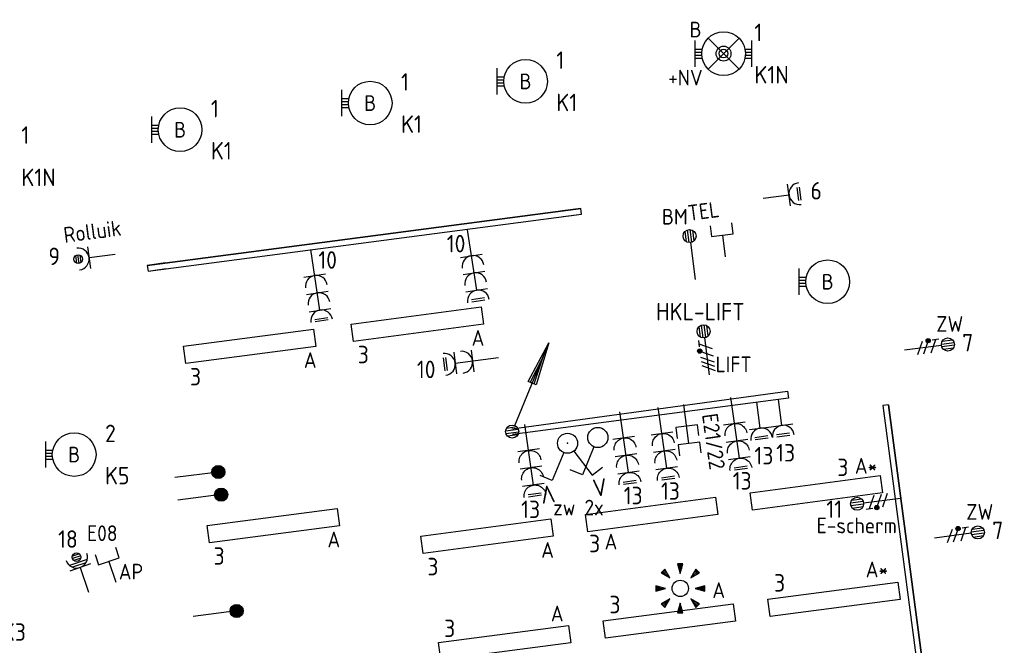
# Model space of a CAD drawing. Header units: millimetres. Extents: x 32381 to 65913, y 27481 to 83025.
# Tile 6 of 12: x 51772 to 63035, y 50403 to 57560. Entities that reach past the tile are written whole.
import ezdxf
from ezdxf.enums import TextEntityAlignment as Align

# ---------------------------------------------------------------- set-up
doc = ezdxf.new("R2010")
doc.units = ezdxf.units.MM
doc.header["$LTSCALE"] = 100
for name, color, linetype in [('EB62204-_ATTRIB', 2, 'Continuous'), ('EB63101-_ATTRIB', 2, 'Continuous'), ('EB63104-_ATTRIB', 2, 'Continuous'), ('EB63106-_ATTRIB', 2, 'Continuous'), ('EB63109-_ATTRIB', 2, 'Continuous'), ('EB6421--_ATTRIB', 2, 'Continuous'), ('EB6441--_ATTRIB', 2, 'Continuous'), ('EB6511--_ATTRIB', 2, 'Continuous'), ('EB6531--_ATTRIB', 2, 'Continuous'), ('EL61303-_WANDGOOT', 3, 'Continuous'), ('EL62202-_KRACHT-SCH', 3, 'Continuous'), ('EL62203-_KRACHT-WCD230', 3, 'Continuous'), ('EL62204-_KRACHT-ASP230', 3, 'Continuous'), ('EL63101-_LICHT-ARM', 3, 'Continuous'), ('EL63103-_LICHT-WCD230V', 3, 'Continuous'), ('EL63104-_LICHT-ASP230V', 3, 'Continuous'), ('EL63106-_LICHT-WCDPLAF', 3, 'Continuous'), ('EL63109-_LICHT-ASP400V', 3, 'Continuous'), ('EL63501-_NOODVRL-ARM', 3, 'Continuous'), ('EL6421--_TELEFOON', 3, 'Continuous'), ('EL6441--', 3, 'Continuous'), ('EL6441--_DATACOM', 3, 'Continuous'), ('EL6511--_BRANDM', 3, 'Continuous'), ('EL6531--_ZONWERING', 3, 'Continuous')]:
    doc.layers.add(name, color=color, linetype=linetype)
doc.styles.add('2_0', font='iso', dxfattribs={"height": 200})
doc.styles.add('ISO', font='iso.shx', dxfattribs={"height": 220})
doc.styles.add('NORATT', font='iso.shx')
doc.styles.add('NORDIM', font='isocp.shx')
doc.styles.add('STABICAD-018', font='ISOCP.SHX', dxfattribs={"height": 1.8})
doc.styles.get("Standard").update_dxf_attribs({"font": 'arial.ttf'})

# ---------------------------------------------------------------- blocks, each defined once
blk = doc.blocks.new('ES2X5')
at = {"color": 0}
for p, q in [((-0.45, 1.4), (-0.45, 2.6)), ((-0.15, 1.27), (-0.15, 2.73)), ((0.15, 1.27), (0.15, 2.73)), ((0.45, 1.4), (0.45, 2.6)), ((0, 1.25), (0, -3))]:
    blk.add_line(p, q, dxfattribs=at)
at = {"color": 1}
for p, q in [((-0.88, -0.38), (-0.88, 0.01)), ((-0.78, -0.42), (-0.78, 0.06)), ((-0.73, 1.04), (-0.73, 0.3)), ((-0.73, 0.67), (0.73, -0.07)), ((-0.69, -0.42), (-0.69, 0.06)), ((-0.59, -0.38), (-0.59, 0.01)), ((-0.73, -0.18), (0.73, -0.92)), ((-0.73, -0.88), (0.73, -1.62)), ((-0.73, -1.37), (0.73, -2.11)), ((-0.73, -1.86), (0.73, -2.6))]:
    blk.add_line(p, q, dxfattribs=at)
at = {"color": 0}
blk.add_circle((0, 2), 0.75, dxfattribs=at)
at = {"color": 1}
blk.add_circle((-0.73, -0.18), 0.245, dxfattribs=at)
at = {"style": 'NORATT'}
for tag, flags, p in [('VERMOGEN', 9, (-2.5, 4.5)), ('GROEP', 8, (0, 4.5)), ('SCHAK', 8, (2.5, 4.5)), ('KAST', 9, (7, 4.5)), ('DOEL', 8, (-2.5, 1))]:
    blk.add_attdef(tag, text='', height=1.8, rotation=90, dxfattribs=dict(at, flags=flags)).set_placement(p, align=Align.MIDDLE_LEFT)
for tag, flags, p in [('GELIJK', 9, (5, 4.5)), ('TAL', 8, (2.5, 4.5))]:
    blk.add_attdef(tag, text='', height=1.8, rotation=90, dxfattribs=dict(at, flags=flags)).set_placement(p, align=Align.MIDDLE_CENTER)
at = {"style": 'NORATT', "flags": 9}
blk.add_attdef('M_CODE', text='', height=1.8, dxfattribs=at).set_placement((0, 0), align=Align.MIDDLE_CENTER)
blk = doc.blocks.new('ES3G10')
for p, q in [((-3.25, -1.5), (-3.25, 1.5)), ((-3.25, 0.52), (-2.44, 0.52)), ((-3.25, 0.17), (-2.49, 0.17)), ((-3.25, -0.17), (-2.49, -0.17)), ((-3.25, -0.52), (-2.44, -0.52))]:
    blk.add_line(p, q)
blk.add_circle((0, 0), 2.5)
at = {"style": 'NORATT', "flags": 9}
blk.add_attdef('GELIJK', text='', height=1.8, dxfattribs=at).set_placement((3.5, 5), align=Align.MIDDLE_CENTER)
at = {"color": 6, "style": 'NORATT'}
for tag, flags, p in [('SCHAK', 8, (3.5, 2.75)), ('A_CODE', 8, (0, 0)), ('GROEP', 8, (-3.5, -2.75)), ('KAST', 9, (3.5, -2.75))]:
    blk.add_attdef(tag, text='', height=1.8, dxfattribs=dict(at, flags=flags)).set_placement(p, align=Align.MIDDLE)
blk = doc.blocks.new('ES3W1L')
for p, q in [((-0.75, 1.25), (0.75, 1.25)), ((1.25, 0), (-1.25, 0)), ((-0.75, 1), (0.75, 1)), ((0, 0), (0, -3))]:
    blk.add_line(p, q)
blk.add_arc((0, 1.25), 1.25, 180, 0)
at = {"style": 'NORATT'}
for tag, flags, p in [('VERMOGEN', 9, (-2.5, 3)), ('GROEP', 8, (0, 3)), ('SCHAK', 8, (2.5, 3)), ('GELIJK', 9, (5, 3)), ('KAST', 9, (7, 3)), ('TAL', 8, (2.5, 3))]:
    blk.add_attdef(tag, text='', height=1.8, rotation=90, dxfattribs=dict(at, flags=flags)).set_placement(p, align=Align.MIDDLE_CENTER)
at = {"style": 'NORATT', "flags": 8}
blk.add_attdef('DOEL', text='', height=1.8, rotation=90, dxfattribs=at).set_placement((-2.5, 3), align=Align.MIDDLE_LEFT)
at = {"style": 'NORATT', "flags": 9}
blk.add_attdef('M_CODE', text='', height=1.8, dxfattribs=at).set_placement((0, 0), align=Align.MIDDLE_CENTER)
blk = doc.blocks.new('ES111351')
blk.add_line((0, -0.5), (0, -3))
blk.add_lwpolyline([(-1.25, 0.75), (-1.25, -0.5), (1.25, -0.5), (1.25, 0.75)])
at = {"style": 'NORATT', "flags": 8}
blk.add_attdef('NUMMER', text='', height=1.8, rotation=90, dxfattribs=at).set_placement((0, 2.5), align=Align.MIDDLE_LEFT)
at = {"style": 'NORATT'}
for tag, flags, p in [('PANEEL', 9, (0, 3)), ('CODE', 9, (1, 3.5)), ('GRP', 8, (0, -5)), ('RUIMTE', 9, (0, -7.5))]:
    blk.add_attdef(tag, text='', height=1.8, dxfattribs=dict(at, flags=flags)).set_placement(p, align=Align.MIDDLE_LEFT)
at = {"style": 'NORATT', "flags": 8}
blk.add_attdef('M_CODE', text='', height=1.8, dxfattribs=at).set_placement((0, 0), align=Align.MIDDLE_CENTER)
blk = doc.blocks.new('EJ3P31')
at = {"color": 0}
blk.add_lwpolyline([(-7.5, -1), (-7.5, 1), (7.5, 1), (7.5, -1)], close=True, dxfattribs=at)
at = {"style": 'NORATT', "flags": 9}
blk.add_attdef('GELIJK', text='', height=1.8, dxfattribs=at).set_placement((3.5, 5), align=Align.MIDDLE_CENTER)
at = {"color": 0, "style": 'NORATT'}
for tag, flags, p in [('A_CODE', 8, (-3.5, 2.75)), ('SCHAK', 8, (3.5, 2.75)), ('GROEP', 8, (-3.5, -2.75)), ('KAST', 9, (3.5, -2.75))]:
    blk.add_attdef(tag, text='', height=1.8, dxfattribs=dict(at, flags=flags)).set_placement(p, align=Align.MIDDLE)
blk = doc.blocks.new('ES652141')
for p, q in [((-0.2, 3.75), (-0.2, 3)), ((0, 3.75), (0, 2.25)), ((0.2, 3.75), (0.2, 3)), ((-2.79, 2.51), (-2.26, 1.98)), ((-2.65, 2.65), (-1.59, 1.59)), ((-2.51, 2.79), (-1.98, 2.26)), ((2.65, 2.65), (1.59, 1.59)), ((2.51, 2.79), (1.98, 2.26)), ((2.79, 2.51), (2.26, 1.98)), ((-3.75, 0.2), (-3, 0.2)), ((-3.75, 0), (-2.25, 0)), ((3.75, 0), (2.25, 0)), ((3.75, 0.2), (3, 0.2)), ((-3.75, -0.2), (-3, -0.2)), ((3.75, -0.2), (3, -0.2)), ((-2.79, -2.51), (-2.26, -1.98)), ((-2.65, -2.65), (-1.59, -1.59)), ((-2.51, -2.79), (-1.98, -2.26)), ((-0.2, -3.75), (-0.2, -3)), ((0, -3.75), (0, -2.25)), ((0.2, -3.75), (0.2, -3)), ((2.65, -2.65), (1.59, -1.59)), ((2.51, -2.79), (1.98, -2.26)), ((2.79, -2.51), (2.26, -1.98))]:
    blk.add_line(p, q)
for points in [[(0, 2.25), (0.4, 3.75), (-0.4, 3.75)], [(-1.59, 1.59), (-2.37, 2.93), (-2.93, 2.37)], [(1.59, 1.59), (2.93, 2.37), (2.37, 2.93)], [(-2.25, 0), (-3.75, 0.4), (-3.75, -0.4)], [(2.25, 0), (3.75, -0.4), (3.75, 0.4)], [(-1.59, -1.59), (-2.93, -2.37), (-2.37, -2.93)], [(0, -2.25), (-0.4, -3.75), (0.4, -3.75)], [(1.59, -1.59), (2.37, -2.93), (2.93, -2.37)]]:
    blk.add_lwpolyline(points, close=True)
blk.add_circle((0, 0), 1.25)
at = {"style": 'NORATT'}
blk.add_attdef('NUMMER', text='', height=1.8, dxfattribs=at).set_placement((0, 5), align=Align.MIDDLE)
for tag, flags, p in [('PANEEL', 9, (0, 3)), ('CODE', 9, (1, 3.5)), ('GRP', 8, (0, -5)), ('RUIMTE', 9, (0, -7.5))]:
    blk.add_attdef(tag, text='', height=1.8, dxfattribs=dict(at, flags=flags)).set_placement(p, align=Align.MIDDLE_LEFT)
at = {"style": 'NORATT', "flags": 8}
blk.add_attdef('M_CODE', text='', height=1.8, dxfattribs=at).set_placement((0, 0), align=Align.MIDDLE_CENTER)
blk = doc.blocks.new('EH100000')
at = {"linetype": 'ByBlock'}
for p, q in [((1, 0.5), (0, 0.5)), ((1, 0.5, 1), (0, 0.5, 1)), ((0, -0.5, 1), (1, -0.5, 1)), ((1, -0.5), (0, -0.5))]:
    blk.add_line(p, q, dxfattribs=at)
at = {"linetype": 'ByBlock', "invisible_edges": 15}
for points in [[(1, -0.5), (0, -0.5), (0, 0.5), (1, 0.5)], [(0, 0.5), (1, 0.5), (1, 0.5, 1), (0, 0.5, 1)], [(0, -0.5, 1), (1, -0.5, 1), (1, -0.5), (0, -0.5)]]:
    blk.add_3dface(points, dxfattribs=at)
at = {"linetype": 'ByBlock', "style": '2_0', "flags": 8}
blk.add_attdef('FUNCTIE', text='', height=0.5, dxfattribs=at).set_placement((0.5, 0), align=Align.MIDDLE)
at = {"linetype": 'ByBlock', "flags": 9}
blk.add_attdef('SCHOT', text='', height=0.5, dxfattribs=at).set_placement((0.5, 0), align=Align.MIDDLE)
blk = doc.blocks.new('WGE')
blk.add_lwpolyline([(-1, -0.5), (0, -0.5), (0, 0.5), (-1, 0.5)])
at = {"style": '2_0', "flags": 9}
for tag in ['HULPSTUK', 'SCHOT']:
    blk.add_attdef(tag, text='', height=0.5, dxfattribs=at).set_placement((0, 0), align=Align.MIDDLE)
blk = doc.blocks.new('ES3W1Q')
at = {"color": 0}
for p, q in [((0.5, 1.25), (-0.5, 1.25)), ((0.43, 1.5), (-0.43, 1.5)), ((1.25, 0), (-1.25, 0)), ((1.07, 0.6), (-1.07, 0.6)), ((0.81, 0.3), (-0.81, 0.3)), ((0.43, 1), (-0.43, 1)), ((0, 0), (0, -3))]:
    blk.add_line(p, q, dxfattribs=at)
blk.add_circle((0, 1.25), 0.5, dxfattribs=at)
blk.add_arc((0, 1.25), 1.25, 180, 0, dxfattribs=at)
at = {"color": 0, "style": 'NORATT'}
for tag, flags, p in [('VERMOGEN', 9, (-2.5, 2.5)), ('GROEP', 8, (0, 3.5)), ('KAST', 9, (2.5, 2.5)), ('SCHAK', 8, (-1.5, -1.5)), ('TAL', 8, (1.6, -1.65))]:
    blk.add_attdef(tag, text='', height=1.8, rotation=90, dxfattribs=dict(at, flags=flags)).set_placement(p, align=Align.MIDDLE)
at = {"style": 'NORATT', "width": 0.7, "flags": 8}
blk.add_attdef('DOEL', text='', height=1.8, rotation=90, dxfattribs=at).set_placement((-2.5, 3.5), align=Align.MIDDLE_LEFT)
at = {"style": 'NORATT', "flags": 9}
blk.add_attdef('GELIJK', text='', height=1.8, rotation=90, dxfattribs=at).set_placement((5, 3.5), align=Align.MIDDLE_CENTER)
blk.add_attdef('M_CODE', text='', height=1.8, dxfattribs=at).set_placement((0, 0), align=Align.MIDDLE_CENTER)
blk = doc.blocks.new('ES3X5')
at = {"color": 0}
for p, q in [((-0.45, 1.4), (-0.45, 2.6)), ((-0.15, 1.27), (-0.15, 2.73)), ((0.15, 1.27), (0.15, 2.73)), ((0.45, 1.4), (0.45, 2.6)), ((0, 1.25), (0, -3))]:
    blk.add_line(p, q, dxfattribs=at)
at = {"color": 1}
for p, q in [((-0.88, -0.38), (-0.88, 0.01)), ((-0.78, -0.42), (-0.78, 0.06)), ((-0.73, 1.04), (-0.73, 0.3)), ((-0.73, 0.67), (0.73, -0.07)), ((-0.69, -0.42), (-0.69, 0.06)), ((-0.59, -0.38), (-0.59, 0.01)), ((-0.73, -0.18), (0.73, -0.92)), ((-0.73, -0.88), (0.73, -1.62))]:
    blk.add_line(p, q, dxfattribs=at)
at = {"color": 0}
blk.add_circle((0, 2), 0.75, dxfattribs=at)
at = {"color": 1}
blk.add_circle((-0.73, -0.18), 0.245, dxfattribs=at)
at = {"style": 'NORATT'}
for tag, flags, p in [('VERMOGEN', 9, (-2.5, 4.5)), ('GROEP', 8, (0, 4.5)), ('SCHAK', 8, (2.5, 4.5)), ('KAST', 9, (7, 4.5)), ('DOEL', 8, (-2.5, 1))]:
    blk.add_attdef(tag, text='', height=1.8, rotation=90, dxfattribs=dict(at, flags=flags)).set_placement(p, align=Align.MIDDLE_LEFT)
for tag, flags, p in [('GELIJK', 9, (5, 4.5)), ('TAL', 8, (2.5, 4.5))]:
    blk.add_attdef(tag, text='', height=1.8, rotation=90, dxfattribs=dict(at, flags=flags)).set_placement(p, align=Align.MIDDLE_CENTER)
at = {"style": 'NORATT', "flags": 9}
blk.add_attdef('M_CODE', text='', height=1.8, dxfattribs=at).set_placement((0, 0), align=Align.MIDDLE_CENTER)
blk = doc.blocks.new('ES3W1P')
at = {"color": 0}
for p, q in [((0.5, 1.25), (-0.5, 1.25)), ((0.43, 1.5), (-0.43, 1.5)), ((1.25, 0), (-1.25, 0)), ((0.43, 1), (-0.43, 1)), ((0, 0), (0, -3))]:
    blk.add_line(p, q, dxfattribs=at)
blk.add_circle((0, 1.25), 0.5, dxfattribs=at)
blk.add_arc((0, 1.25), 1.25, 180, 0, dxfattribs=at)
at = {"style": 'NORATT'}
for tag, flags, p in [('VERMOGEN', 9, (-2.5, 3.5)), ('GROEP', 8, (0, 3.5)), ('SCHAK', 8, (2.5, 3.5)), ('GELIJK', 9, (5, 3.5)), ('KAST', 9, (7, 3.5)), ('TAL', 8, (2.5, 3.5))]:
    blk.add_attdef(tag, text='', height=1.8, rotation=90, dxfattribs=dict(at, flags=flags)).set_placement(p, align=Align.MIDDLE_CENTER)
at = {"style": 'NORATT', "flags": 8}
blk.add_attdef('DOEL', text='', height=1.8, rotation=90, dxfattribs=at).set_placement((-2.5, 3.5), align=Align.MIDDLE_LEFT)
at = {"style": 'NORATT', "flags": 9}
blk.add_attdef('M_CODE', text='', height=1.8, dxfattribs=at).set_placement((0, 0), align=Align.MIDDLE_CENTER)
blk = doc.blocks.new('ES3W3L')
at = {"color": 2}
for p, q in [((-0.75, 5.25), (0.75, 5.25)), ((-0.75, 5), (0.75, 5))]:
    blk.add_line(p, q, dxfattribs=at)
at = {"color": 0}
for p, q in [((1.25, 4), (-1.25, 4)), ((0, 4), (0, -3)), ((1.25, 2), (-1.25, 2)), ((1.25, 0), (-1.25, 0))]:
    blk.add_line(p, q, dxfattribs=at)
for centre in [(0, 5.25), (0, 3.25), (0, 1.25)]:
    blk.add_arc(centre, 1.25, 180, 0, dxfattribs=at)
at = {"style": 'NORATT'}
for tag, flags, p in [('VERMOGEN', 9, (-2.5, 7)), ('GROEP', 8, (0, 7)), ('SCHAK', 8, (2.5, 7)), ('GELIJK', 9, (5, 7)), ('TAL', 8, (2.5, 7)), ('KAST', 9, (7, 7))]:
    blk.add_attdef(tag, text='', height=1.8, rotation=90, dxfattribs=dict(at, flags=flags)).set_placement(p, align=Align.MIDDLE_CENTER)
at = {"style": 'NORATT', "flags": 8}
blk.add_attdef('DOEL', text='', height=1.8, rotation=90, dxfattribs=at).set_placement((-2.5, 7), align=Align.MIDDLE_LEFT)
at = {"style": 'NORATT', "flags": 9}
blk.add_attdef('M_CODE', text='', height=1.8, dxfattribs=at).set_placement((0, 0), align=Align.MIDDLE_CENTER)
blk = doc.blocks.new('ES3S1')
blk.add_lwpolyline([(0.58, 1), (2.31, 4), (3.61, 3.25)])
blk.add_circle((0, 0), 1.15)
at = {"style": 'NORATT'}
for tag, flags, p in [('SCHAK', 8, (3, 5.5)), ('KAST', 9, (-3, 0.5)), ('M_CODE', 9, (0, 0)), ('DOEL', 9, (-3, -2)), ('GROEP', 9, (-3, -4.5))]:
    blk.add_attdef(tag, text='', height=1.8, dxfattribs=dict(at, flags=flags)).set_placement(p, align=Align.MIDDLE_CENTER)
blk = doc.blocks.new('ES4X2')
at = {"color": 0}
for p, q in [((-0.45, 1.4), (-0.45, 2.6)), ((-0.15, 1.27), (-0.15, 2.73)), ((0.15, 1.27), (0.15, 2.73)), ((0.45, 1.4), (0.45, 2.6)), ((0, 1.25), (0, -3))]:
    blk.add_line(p, q, dxfattribs=at)
blk.add_circle((0, 2), 0.75, dxfattribs=at)
at = {"style": 'NORATT'}
for tag, height, flags, p in [('PANEEL', 1.8, 8, (-2.4, 4.8)), ('LUS', 1.8, 8, (-0.2, 4.8)), ('NUMMER', 1.8, 8, (5.4, 4.8)), ('FI', 1.8, 8, (-5.4, 1)), ('CODE', 3.5, 8, (3.7, 0.1)), ('M_CODE', 1.8, 8, (-1.3, 0)), ('WD', 1.8, 8, (-5.4, -2)), ('FABR', 1.8, 9, (2.5, -2.5)), ('EX', 1.8, 8, (-5.4, -5)), ('GBS', 1.8, 8, (-1.3, -4.5)), ('TYPE', 1.8, 9, (2.5, -5)), ('PUNT', 1.8, 8, (-1.3, -7)), ('BM_CODE', 1.8, 8, (-1.3, -9.5)), ('RUIMTE', 1.8, 8, (-1.3, -12))]:
    blk.add_attdef(tag, text='', height=height, dxfattribs=dict(at, flags=flags)).set_placement(p, align=Align.MIDDLE_LEFT)
at = {"style": 'NORATT', "flags": 9}
for tag, p in [('%NUMMER%', (0, 4.5)), ('MERK', (0, -7.5)), ('AANGEP', (0, -10)), ('INSTAL', (0, -12.5)), ('VERM', (0, -15))]:
    blk.add_attdef(tag, text='', height=1.8, dxfattribs=at).set_placement(p, align=Align.MIDDLE_CENTER)
at = {"style": 'NORATT', "flags": 8}
blk.add_attdef('GRP', text='', height=1.8, dxfattribs=at).set_placement((-2.5, 0), align=Align.MIDDLE_RIGHT)
blk = doc.blocks.new('ES3SZ')
at = {"color": 0}
for points in [[(-0.58, 1), (-2.31, 4), (-3.61, 3.25)], [(0.58, 1), (2.31, 4), (3.61, 3.25)]]:
    blk.add_lwpolyline(points, dxfattribs=at)
blk.add_circle((0, 0), 1.15, dxfattribs=at)
blk.add_point((0, 0), dxfattribs=at)
blk.add_point((0, 0), dxfattribs=at)
at = {"color": 2, "style": 'ISO'}
blk.add_text('V', height=2, rotation=180, dxfattribs=at).set_placement((-3, 5.5), align=Align.MIDDLE_CENTER)
blk.add_text('V', height=2, dxfattribs=at).set_placement((3, 5.5), align=Align.MIDDLE_CENTER)
at = {"style": 'NORATT'}
for tag, flags, p in [('SCHAK', 8, (3, 5.5)), ('KAST', 9, (-3, 0.5)), ('M_CODE', 8, (0, 0)), ('DOEL', 9, (-3, -2)), ('GROEP', 9, (-3, -4.5))]:
    blk.add_attdef(tag, text='', height=1.8, dxfattribs=dict(at, flags=flags)).set_placement(p, align=Align.MIDDLE_CENTER)
for tag, flags, p in [('PANEEL', 9, (0, 3)), ('CODE', 9, (1, 3.5)), ('GRP', 8, (0, -5)), ('RUIMTE', 9, (0, -7.5))]:
    blk.add_attdef(tag, text='', height=1.8, dxfattribs=dict(at, flags=flags)).set_placement(p, align=Align.MIDDLE_LEFT)
blk = doc.blocks.new('EJ3T01')
at = {"color": 0}
for p, q in [((-3.25, -1.5), (-3.25, 1.5)), ((-1.77, 1.77), (1.77, -1.77)), ((1.77, 1.77), (-1.77, -1.77)), ((3.25, -1.5), (3.25, 1.5)), ((-3.25, 0.52), (-2.44, 0.52)), ((-3.25, 0.17), (-2.49, 0.17)), ((2.44, 0.52), (3.25, 0.52)), ((2.49, 0.17), (3.25, 0.17)), ((-3.25, -0.17), (-2.49, -0.17)), ((-3.25, -0.52), (-2.44, -0.52)), ((2.44, -0.52), (3.25, -0.52)), ((2.49, -0.17), (3.25, -0.17))]:
    blk.add_line(p, q, dxfattribs=at)
blk.add_lwpolyline([(1.77, -1.77), (1.75, -1.75)], dxfattribs=at)
for radius in [2.5, 0.85, 0.5]:
    blk.add_circle((0, 0), radius, dxfattribs=at)
at = {"style": 'NORATT', "flags": 9}
blk.add_attdef('GELIJK', text='', height=1.8, dxfattribs=at).set_placement((3.5, 5), align=Align.MIDDLE_CENTER)
at = {"color": 0, "style": 'NORATT'}
for tag, flags, p in [('A_CODE', 8, (-3.5, 2.75)), ('SCHAK', 8, (3.5, 2.75)), ('GROEP', 8, (-3.5, -2.75)), ('KAST', 9, (3.5, -2.75))]:
    blk.add_attdef(tag, text='', height=1.8, dxfattribs=dict(at, flags=flags)).set_placement(p, align=Align.MIDDLE)
blk = doc.blocks.new('ES111352')
at = {"color": 0}
blk.add_line((0, 1.5), (0, -3), dxfattribs=at)
for points in [[(-1.25, 2.75), (-1.25, 1.5), (1.25, 1.5), (1.25, 2.75)], [(-1.25, 0.75), (-1.25, -0.5), (1.25, -0.5), (1.25, 0.75)]]:
    blk.add_lwpolyline(points, dxfattribs=at)
at = {"color": 0, "style": 'NORATT', "flags": 8}
blk.add_attdef('NUMMER1', text='', height=1.8, rotation=90, dxfattribs=at).set_placement((-1.5, 4.5), align=Align.MIDDLE_LEFT)
at = {"style": 'NORATT', "flags": 8}
blk.add_attdef('NUMMER', text='', height=1.8, rotation=90, dxfattribs=at).set_placement((1.5, 4.5), align=Align.MIDDLE_LEFT)
at = {"style": 'NORATT'}
for tag, flags, p in [('PANEEL', 9, (0, 3)), ('CODE', 9, (1, 3.5)), ('GRP', 8, (0, -5)), ('RUIMTE', 9, (0, -7.5))]:
    blk.add_attdef(tag, text='', height=1.8, dxfattribs=dict(at, flags=flags)).set_placement(p, align=Align.MIDDLE_LEFT)
at = {"style": 'NORATT', "flags": 8}
blk.add_attdef('M_CODE', text='', height=1.8, dxfattribs=at).set_placement((0, 0), align=Align.MIDDLE_CENTER)
blk = doc.blocks.new('ES111201')
at = {"color": 0}
for p, q in [((0.38, 0.65), (5.5, 9.53)), ((0.73, 0.15), (-0.73, 0.15)), ((0.6, 0.45), (-0.6, 0.45)), ((0.73, -0.15), (-0.73, -0.15)), ((0.6, -0.45), (-0.6, -0.45))]:
    blk.add_line(p, q, dxfattribs=at)
for points in [[(2.57, 5.45), (5.5, 9.53), (3.43, 4.95)], [(3.22, 5.07), (4.63, 8.01), (2.78, 5.32)]]:
    blk.add_lwpolyline(points, close=True, dxfattribs=at)
blk.add_circle((0, 0), 0.75, dxfattribs=at)
at = {"style": 'NORATT', "flags": 9}
for tag in ['GELIJKI', 'TAL']:
    blk.add_attdef(tag, text='', height=1.8, rotation=90, dxfattribs=at).set_placement((5, 11.28), align=Align.MIDDLE_CENTER)
at = {"style": 'NORATT'}
for tag, height, flags, p in [('GROEPI', 1.8, 9, (0, 9.5)), ('GROEP', 1.8, 8, (0, 7.5)), ('CODE', 3.5, 8, (0, 4.5)), ('M_CODE', 1.8, 8, (0, 0)), ('KAST', 1.8, 9, (0, -3.5)), ('VERMOGEN', 1.8, 9, (0, -5.5)), ('DOEL', 1.8, 9, (0, -7.5)), ('VERMOGENI', 1.8, 9, (0, -9.5)), ('DOELI', 1.8, 9, (0, -11.5))]:
    blk.add_attdef(tag, text='', height=height, dxfattribs=dict(at, flags=flags)).set_placement(p, align=Align.MIDDLE_CENTER)
blk = doc.blocks.new('ES3W2L')
for p, q in [((-0.75, 3.25), (0.75, 3.25)), ((-0.75, 3), (0.75, 3)), ((1.25, 2), (-1.25, 2)), ((0, 2), (0, -3)), ((1.25, 0), (-1.25, 0))]:
    blk.add_line(p, q)
for centre in [(0, 3.25), (0, 1.25)]:
    blk.add_arc(centre, 1.25, 180, 0)
at = {"style": 'NORATT'}
for tag, flags, p in [('VERMOGEN', 9, (-2.5, 5)), ('GELIJKI', 9, (5, 5)), ('GELIJK', 9, (5, 5)), ('GROEP', 8, (0, 5)), ('SCHAK', 8, (2.5, 5)), ('KAST', 9, (7, 5)), ('TAL', 8, (2.5, 5))]:
    blk.add_attdef(tag, text='', height=1.8, rotation=90, dxfattribs=dict(at, flags=flags)).set_placement(p, align=Align.MIDDLE_CENTER)
for tag, height, flags, p in [('GROEPI', 1.8, 9, (0, 9.5)), ('CODE', 3.5, 8, (0, 4.5)), ('M_CODE', 1.8, 9, (0, 0)), ('VERMOGENI', 1.8, 9, (0, -9.5)), ('DOELI', 1.8, 9, (0, -11.5))]:
    blk.add_attdef(tag, text='', height=height, dxfattribs=dict(at, flags=flags)).set_placement(p, align=Align.MIDDLE_CENTER)
at = {"style": 'NORATT', "flags": 8}
blk.add_attdef('DOEL', text='', height=1.8, rotation=90, dxfattribs=at).set_placement((-2.5, 5), align=Align.MIDDLE_LEFT)
blk = doc.blocks.new('E00008')
at = {"color": 0, "linetype": 'Continuous'}
blk.add_line((0, 6), (0, 1), dxfattribs=at)
blk.add_lwpolyline([(-0.375, 6, 0.75, 0.75, 1), (0.375, 6, 0.75, 0.75, 1)], format="xyseb", close=True, dxfattribs=at)
blk.add_circle((0, 6), 0.75, dxfattribs=at)
at = {"color": 0, "linetype": 'Continuous', "style": 'STABICAD-018'}
for tag, p in [('COMMENT1', (0, 12)), ('DATACOM1', (0, 9)), ('TEXT1', (2.5, 6)), ('ARTICLECODE', (0, 0))]:
    blk.add_attdef(tag, text='', height=1.8, dxfattribs=at).set_placement(p, align=Align.MIDDLE)

msp = doc.modelspace()

# ---------------------------------------------------------------- linework, layer by layer
at = {"layer": 'EL61303-_WANDGOOT', "elevation": 2600}
msp.add_lwpolyline([(57401, 52881), (60554, 53312), (60565, 53232), (57409, 52816)], dxfattribs=at)

# ---------------------------------------------------------------- block references
at = {"layer": 'EL61303-_WANDGOOT'}
for name, p, xscale, yscale, zscale, rotation in [('EH100000', (58193, 55369, -16000), 5000, 65, 210, 187.499989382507), ('WGE', (58193, 55369, -16000), 210, 65, 210, 7.499989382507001), ('WGE', (53236, 54717, -16000), 210, 65, 210, 187.499989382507), ('ES111201', (57405, 52848, 2600), 100, 100, 100, 7.500000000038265), ('WGE', (61678, 53151, -14200), 120, 65, 120, 97.5000000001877), ('EH100000', (62279, 48582, -14200), 4608.000000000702, 65, 120, 97.50000000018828)]:
    msp.add_blockref(name, p, dxfattribs=dict(at, xscale=xscale, yscale=yscale, zscale=zscale, rotation=rotation))
at = {"layer": 'EL62202-_KRACHT-SCH', "xscale": 99.99999999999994, "yscale": 99.99999999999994, "zscale": 99.99999999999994, "rotation": 187.4999999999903}
msp.add_blockref('ES3S1', (58385, 52780, -17250), dxfattribs=at)
at = {"layer": 'EL62203-_KRACHT-WCD230', "xscale": 100.0000000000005, "yscale": 100.0000000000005, "zscale": 100.0000000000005, "rotation": 97.21305594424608}
msp.add_blockref('ES3W2L', (56952, 53657), dxfattribs=at)
at = {"layer": 'EL62204-_KRACHT-ASP230'}
ref = msp.add_blockref('ES3X5', (62191, 53818, -16800), dxfattribs=dict(at, xscale=99.99999999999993, yscale=99.99999999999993, zscale=99.99999999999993, rotation=277.5000000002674))
ref.add_attrib('DOEL', 'ZW', dxfattribs={"layer": 'EB62204-_ATTRIB', "color": 1, "height": 180, "style": 'NORATT', "flags": 8}).set_placement((62257, 54079, -16800), align=Align.MIDDLE_LEFT)
ref = msp.add_blockref('ES3X5', (62533, 51668, -16800), dxfattribs=dict(at, xscale=100, yscale=100, zscale=100, rotation=277.5000000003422))
ref.add_attrib('DOEL', 'ZW', dxfattribs={"layer": 'EB62204-_ATTRIB', "color": 1, "height": 180, "style": 'NORATT', "flags": 8}).set_placement((62600, 51929, -16800), align=Align.MIDDLE_LEFT)
at = {"layer": 'EL63101-_LICHT-ARM'}
ref = msp.add_blockref('ES3G10', (57558, 56854, -12598), dxfattribs=dict(at, xscale=100, yscale=100, zscale=100))
ref.add_attrib('A_CODE', 'B', dxfattribs={"layer": 'EB63101-_ATTRIB', "color": 1, "height": 180, "style": 'NORATT', "flags": 8}).set_placement((57558, 56854, -12598), align=Align.MIDDLE)
ref = msp.add_blockref('ES3G10', (55781, 56606, -11184), dxfattribs=dict(at, xscale=100, yscale=100, zscale=100))
ref.add_attrib('A_CODE', 'B', dxfattribs={"layer": 'EB63101-_ATTRIB', "color": 1, "height": 180, "style": 'NORATT', "flags": 8}).set_placement((55781, 56606, -11184), align=Align.MIDDLE)
ref = msp.add_blockref('ES3G10', (53607, 56301, -9454), dxfattribs=dict(at, xscale=100, yscale=100, zscale=100))
ref.add_attrib('A_CODE', 'B', dxfattribs={"layer": 'EB63101-_ATTRIB', "color": 1, "height": 180, "style": 'NORATT', "flags": 8}).set_placement((53607, 56301, -9454), align=Align.MIDDLE)
ref = msp.add_blockref('ES3G10', (61014, 54562, -14400), dxfattribs=dict(at, xscale=100, yscale=100, zscale=100))
ref.add_attrib('A_CODE', 'B', dxfattribs={"layer": 'EB63101-_ATTRIB', "color": 1, "height": 180, "style": 'NORATT', "flags": 8}).set_placement((61014, 54562, -14400), align=Align.MIDDLE)
ref = msp.add_blockref('EJ3P31', (56321, 54077), dxfattribs=dict(at, xscale=100, yscale=100, zscale=100, rotation=7.500000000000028))
ref.add_attrib('A_CODE', 'A', dxfattribs={"layer": 'EB63101-_ATTRIB', "color": 1, "height": 180, "style": 'NORATT', "flags": 8}).set_placement((57014, 53919), align=Align.MIDDLE)
ref = msp.add_blockref('EJ3P31', (54402, 53824), dxfattribs=dict(at, xscale=100, yscale=100, zscale=100, rotation=7.500000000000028))
ref.add_attrib('A_CODE', 'A', dxfattribs={"layer": 'EB63101-_ATTRIB', "color": 1, "height": 180, "style": 'NORATT', "flags": 8}).set_placement((55095, 53666), align=Align.MIDDLE)
ref = msp.add_blockref('ES3G10', (52395, 52585, -16800), dxfattribs=dict(at, xscale=100, yscale=100, zscale=100))
ref.add_attrib('A_CODE', 'B', dxfattribs={"layer": 'EB63101-_ATTRIB', "color": 1, "height": 180, "style": 'NORATT', "flags": 8}).set_placement((52395, 52585, -16800), align=Align.MIDDLE)
ref = msp.add_blockref('EJ3P31', (60885, 52147, -14200), dxfattribs=dict(at, xscale=100, yscale=100, zscale=100, rotation=7.500000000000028))
ref.add_attrib('A_CODE', 'A*', dxfattribs={"layer": 'EB63101-_ATTRIB', "color": 1, "height": 180, "style": 'NORATT', "flags": 8}).set_placement((61453, 52456, -14200), align=Align.MIDDLE)
ref = msp.add_blockref('EJ3P31', (59001, 51899, -14200), dxfattribs=dict(at, xscale=100, yscale=100, zscale=100, rotation=7.500000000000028))
ref.add_attrib('A_CODE', 'A', dxfattribs={"layer": 'EB63101-_ATTRIB', "color": 1, "height": 180, "style": 'NORATT', "flags": 8}).set_placement((58535, 51589, -14200), align=Align.MIDDLE)
ref = msp.add_blockref('EJ3P31', (54672, 51772), dxfattribs=dict(at, xscale=100, yscale=100, zscale=100, rotation=7.500000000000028))
ref.add_attrib('A_CODE', 'A', dxfattribs={"layer": 'EB63101-_ATTRIB', "color": 1, "height": 180, "style": 'NORATT', "flags": 8}).set_placement((55365, 51614), align=Align.MIDDLE)
ref = msp.add_blockref('EJ3P31', (57117, 51651, -14200), dxfattribs=dict(at, xscale=100, yscale=100, zscale=100, rotation=7.500000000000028))
ref.add_attrib('A_CODE', 'A', dxfattribs={"layer": 'EB63101-_ATTRIB', "color": 1, "height": 180, "style": 'NORATT', "flags": 8}).set_placement((57810, 51493, -14200), align=Align.MIDDLE)
ref = msp.add_blockref('EJ3P31', (61087, 50929, -14200), dxfattribs=dict(at, xscale=100, yscale=100, zscale=100, rotation=7.500000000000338))
ref.add_attrib('A_CODE', 'A*', dxfattribs={"layer": 'EB63101-_ATTRIB', "color": 1, "height": 180, "style": 'NORATT', "flags": 8}).set_placement((61577, 51271, -14200), align=Align.MIDDLE)
at = {"layer": 'EL63101-_LICHT-ARM', "xscale": 75, "yscale": 75, "zscale": 75}
msp.add_blockref('ES652141', (59328, 51054), dxfattribs=at)
at = {"layer": 'EL63101-_LICHT-ARM'}
ref = msp.add_blockref('EJ3P31', (59203, 50681, -11600), dxfattribs=dict(at, xscale=100, yscale=100, zscale=100, rotation=7.500000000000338))
ref.add_attrib('A_CODE', 'A', dxfattribs={"layer": 'EB63101-_ATTRIB', "color": 1, "height": 180, "style": 'NORATT', "flags": 8}).set_placement((59768, 51034, -11600), align=Align.MIDDLE)
ref = msp.add_blockref('EJ3P31', (57319, 50433, -11600), dxfattribs=dict(at, xscale=100, yscale=100, zscale=100, rotation=7.500000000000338))
ref.add_attrib('A_CODE', 'A', dxfattribs={"layer": 'EB63101-_ATTRIB', "color": 1, "height": 180, "style": 'NORATT', "flags": 8}).set_placement((57920, 50766, -11600), align=Align.MIDDLE)
at = {"layer": 'EL63103-_LICHT-WCD230V'}
for name, p, xscale, yscale, zscale, rotation in [('ES3W1L', (60572, 55553, -15750), 99.99999999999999, 99.99999999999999, 99.99999999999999, 277.5000000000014), ('ES3W3L', (56939, 54860, -16000), 100, 100, 100, 188.6999999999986), ('ES3W3L', (55146, 54633, -16000), 100, 100, 100, 188.6999999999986), ('ES3W3L', (59948, 52939, -16800), -99.99999999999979, 99.99999999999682, 100, 188.0000000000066), ('ES3W1L', (60242, 52887, 2600), 99.99999999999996, 99.99999999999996, 99.99999999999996, 187.5000000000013), ('ES3W1L', (60490, 52919, 2600), 99.99999999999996, 99.99999999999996, 99.99999999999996, 187.5000000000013), ('ES3W3L', (58680, 52775, -16800), -99.99999999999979, 99.99999999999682, 100, 188.0000000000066), ('ES3W3L', (59118, 52825, -16800), -99.99999999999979, 99.99999999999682, 100, 188.0000000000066), ('ES3W3L', (57593, 52632, -16800), -99.99999999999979, 99.99999999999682, 100, 188.0000000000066)]:
    msp.add_blockref(name, p, dxfattribs=dict(at, xscale=xscale, yscale=yscale, zscale=zscale, rotation=rotation))
at = {"layer": 'EL63104-_LICHT-ASP230V'}
ref = msp.add_blockref('ES3X5', (61549, 52048), dxfattribs=dict(at, xscale=99.99999999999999, yscale=99.99999999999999, zscale=99.99999999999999, rotation=97.50000000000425))
ref.add_attrib('DOEL', 'E-scherm', dxfattribs={"layer": 'EB63104-_ATTRIB', "color": 1, "height": 180, "style": 'NORATT', "flags": 8}).set_placement((61805, 51774), align=Align.MIDDLE_RIGHT)
at = {"layer": 'EL63106-_LICHT-WCDPLAF'}
ref = msp.add_blockref('ES3W1P', (52565, 54838), dxfattribs=dict(at, xscale=100, yscale=100, zscale=100, rotation=97.49983788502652))
ref.add_attrib('DOEL', 'Rolluik', dxfattribs={"layer": 'EB63106-_ATTRIB', "color": 1, "height": 180, "rotation": 7.4998, "style": 'NORATT', "flags": 8}).set_placement((52931, 55181), align=Align.MIDDLE_RIGHT)
at = {"layer": 'EL63106-_LICHT-WCDPLAF', "xscale": 100.0000000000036, "yscale": 100.0000000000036, "zscale": 100.0000000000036, "rotation": 18.74999999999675}
msp.add_blockref('ES3W1Q', (52463, 51293, -16800), dxfattribs=at)
at = {"layer": 'EL63109-_LICHT-ASP400V'}
ref = msp.add_blockref('ES2X5', (59621, 53796, -16800), dxfattribs=dict(at, xscale=99.99999999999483, yscale=99.99999999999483, zscale=99.99999999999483, rotation=7.500000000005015))
ref.add_attrib('DOEL', 'LIFT', dxfattribs={"layer": 'EB63109-_ATTRIB', "color": 1, "height": 180, "style": 'NORATT'}).set_placement((60144, 53617, -200), align=Align.MIDDLE_RIGHT)
at = {"layer": 'EL63501-_NOODVRL-ARM'}
ref = msp.add_blockref('EJ3T01', (59823, 57172, -14400), dxfattribs=dict(at, xscale=100, yscale=100, zscale=100))
ref.add_attrib('A_CODE', 'B', dxfattribs={"layer": '0', "color": 1, "height": 180, "style": 'NORATT', "flags": 8}).set_placement((59503, 57447, -14400), align=Align.MIDDLE)
ref.add_attrib('GROEP', '+NV', dxfattribs={"layer": '0', "color": 1, "height": 180, "style": 'NORATT', "flags": 8}).set_placement((59387, 56897, -14400), align=Align.MIDDLE)
at = {"layer": 'EL6421--_TELEFOON'}
ref = msp.add_blockref('ES111351', (59804, 55145, -15300), dxfattribs=dict(at, xscale=99.99999999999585, yscale=99.99999999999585, zscale=99.99999999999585, rotation=7.500000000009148))
ref.add_attrib('NUMMER', 'TEL', dxfattribs={"layer": 'EB6421--_ATTRIB', "color": 1, "height": 180, "rotation": 7.5, "style": 'NORATT', "flags": 8}).set_placement((59772, 55393, -15300), align=Align.MIDDLE_RIGHT)
at = {"layer": 'EL6441--', "linetype": 'Continuous', "xscale": 100, "yscale": 100, "zscale": 100, "rotation": 277.21}
for p in [(53449, 52310), (53481, 52051), (53658, 50720)]:
    msp.add_blockref('E00008', p, dxfattribs=at)
at = {"layer": 'EL6441--_DATACOM'}
ref = msp.add_blockref('ES111352', (59408, 52860), dxfattribs=dict(at, xscale=100.0000000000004, yscale=100.0000000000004, zscale=100.0000000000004, rotation=187.5267309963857))
ref.add_attrib('M_CODE', 'E21/22', dxfattribs={"layer": 'EB6441--_ATTRIB', "color": 1, "height": 180, "rotation": 278, "style": 'NORATT', "flags": 8}).set_placement((59709, 52735, 3861), align=Align.MIDDLE_CENTER)
ref = msp.add_blockref('ES111351', (52776, 51410, -18750), dxfattribs=dict(at, xscale=99.99999999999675, yscale=99.99999999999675, zscale=99.99999999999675, rotation=18.74999999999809))
ref.add_attrib('GRP', 'E08', dxfattribs={"layer": 'EB6441--_ATTRIB', "color": 1, "height": 180, "style": 'NORATT', "flags": 8}).set_placement((52542, 51685, -18750), align=Align.MIDDLE_LEFT)
ref.add_attrib('NUMMER', 'AP', dxfattribs={"layer": 'EB6441--_ATTRIB', "color": 1, "height": 180, "style": 'NORATT', "flags": 8}).set_placement((53184, 51245, -18750), align=Align.MIDDLE_RIGHT)
at = {"layer": 'EL6511--_BRANDM'}
ref = msp.add_blockref('ES4X2', (59461, 54886), dxfattribs=dict(at, xscale=100, yscale=100, zscale=100, rotation=7.499999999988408))
ref.add_attrib('NUMMER', 'BM', dxfattribs={"layer": 'EB6511--_ATTRIB', "color": 1, "height": 180, "style": 'NORATT', "flags": 8}).set_placement((59118, 55306), align=Align.MIDDLE_LEFT)
at = {"layer": 'EL6531--_ZONWERING'}
ref = msp.add_blockref('ES3SZ', (58039, 52714, -16800), dxfattribs=dict(at, xscale=99.99999999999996, yscale=99.99999999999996, zscale=99.99999999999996, rotation=187.4999999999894))
ref.add_attrib('SCHAK', 'zw 2x', dxfattribs={"layer": 'EB6531--_ATTRIB', "color": 1, "height": 180, "style": 'NORATT', "flags": 8}).set_placement((58163, 51978, -16800), align=Align.MIDDLE_CENTER)

# ---------------------------------------------------------------- texts
at = {"layer": 'EL63101-_LICHT-ARM', "color": 1, "style": 'NORDIM'}
for s, p in [('1', (60176, 57314, -16800)), ('1', (57910, 56997, -14998)), ('K1N', (60176, 56830, -16800)), ('1', (56134, 56748, -13584)), ('K1', (57910, 56513, -14998)), ('1', (53959, 56443, -11854)), ('K1', (56134, 56265, -13584)), ('1', (51791, 56140, -10129)), ('K1', (53959, 55960, -11854)), ('K1N', (51791, 55656, -10129)), ('3', (55639, 53629, -7600)), ('3', (53720, 53376, -7600)), ('2', (52748, 52727, -19200)), ('3', (61124, 52339, -19200)), ('K5', (52748, 52244, -19200)), ('3', (58285, 51467, -19200)), ('3', (53990, 51324, -7600)), ('3', (56435, 51203, -21800)), ('3', (60401, 51017, -19200)), ('3', (58517, 50769, -16600)), ('3', (56627, 50497, -16600)), ('K3', (51568, 50454, -16800))]:
    msp.add_text(s, height=200, dxfattribs=at).set_placement(p)
at = {"layer": 'EL63103-_LICHT-WCD230V', "color": 7, "style": 'NORDIM'}
for s, p in [('6', (60818, 55503, -38600)), ('10', (56657, 54898, -38600)), ('9', (52100, 54752, -55610)), ('10', (55188, 54711, -38600)), ('HKL-LIFT', (59051, 54120, -38600)), ('7', (62553, 53765, -38600)), ('10', (56315, 53459)), ('13', (60177, 52472)), ('13', (60425, 52505)), ('13', (59928, 52184, -38600)), ('13', (59107, 52068, -21800)), ('13', (58681, 52016, -38600)), ('13', (57508, 51858, -38600)), ('11', (60999, 51860, -27800)), ('7', (62896, 51618, -38600)), ('18', (52211, 51518, -55610))]:
    msp.add_text(s, height=200, dxfattribs=at).set_placement(p)

doc.saveas('drawing.dxf')
